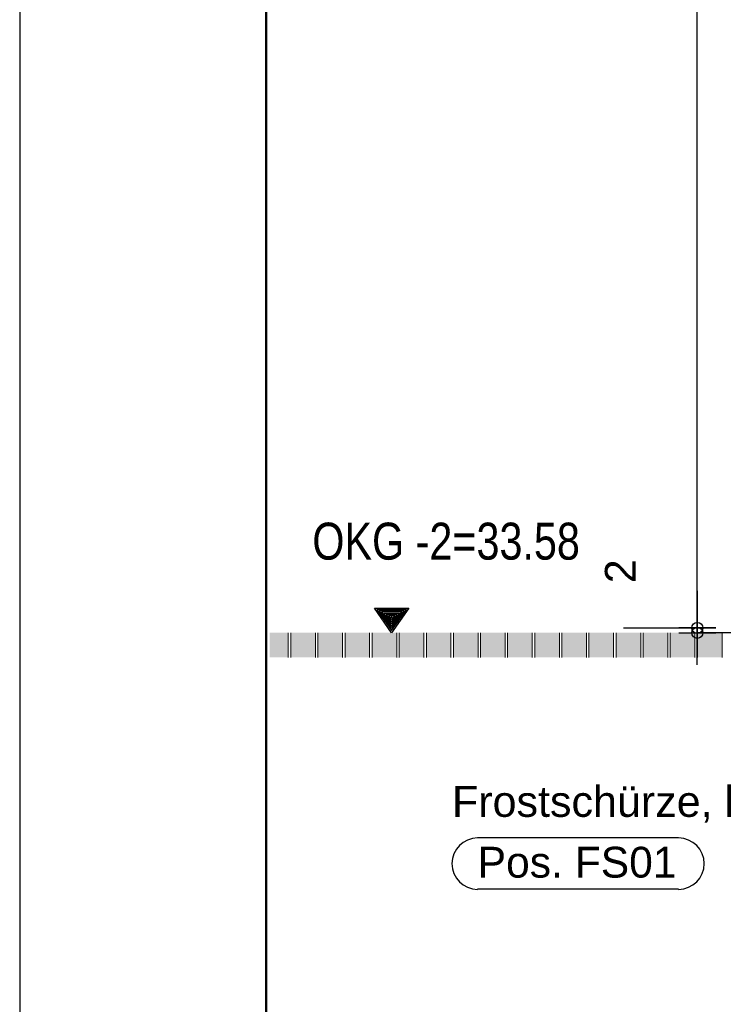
# Model space of a CAD drawing. Header units: metres. Extents: x 1314 to 1415, y -87 to -52.
# Tile 2 of 256: x 1313.99 to 1316.84, y -82.82 to -78.82. Entities that reach past the tile are written whole.
import ezdxf

# ---------------------------------------------------------------- set-up
doc = ezdxf.new("R2010")
doc.units = ezdxf.units.M
doc.header["$PDMODE"] = 65
doc.linetypes.add('AUSGEZOGEN', pattern=[0])
for name, color, linetype, lineweight in [('XR$1$Legende', 4, 'AUSGEZOGEN', 13), ('XR$2$Schraffur', 4, 'AUSGEZOGEN', 13), ('XR$2$Wand', 1, 'AUSGEZOGEN', 50), ('XR$3$Maßlinie 1_50', 7, 'AUSGEZOGEN', 25), ('XR$3$Text 1_100', 3, 'AUSGEZOGEN', 18)]:
    doc.layers.add(name, color=color, linetype=linetype, lineweight=lineweight)
doc.styles.add('ARIAL', font='arial.ttf')
doc.dimstyles.new('DIMSTYLE_3', dxfattribs={"dimtxt": 0.125, "dimasz": 0.15, "dimexe": 0, "dimexo": 0, "dimgap": 0.0625, "dimtad": 2, "dimdec": 1, "dimlfac": 100, "dimrnd": 0.5, "dimzin": 4, "dimdsep": 46, "dimtxsty": 'ARIAL', "dimblk1": 'ALL_ML_KREIS', "dimblk2": 'ALL_ML_KREIS', "dimsah": 1, "dimcen": 0, "dimclrd": 3, "dimclre": 3, "dimclrt": 3, "dimadec": 0, "dimazin": 0, "dimtfac": 1, "dimtdec": 0, "dimtix": 1, "dimtmove": 2, "dimatfit": 3, "dimfxl": 0, "dimtvp": 1.2, "dimtzin": 0, "dimlwd": 0, "dimlwe": 25, "dimarcsym": 0})
doc.dimstyles.new('DIMSTYLE_7', dxfattribs={"dimtxt": 0.125, "dimasz": 0.15, "dimexe": 0, "dimexo": 0, "dimgap": 0.0625, "dimtad": 2, "dimdec": 3, "dimrnd": 0.005, "dimzin": 4, "dimdsep": 46, "dimtxsty": 'ARIAL', "dimblk1": 'ALL_ML_KREIS', "dimblk2": 'ALL_ML_KREIS', "dimsah": 1, "dimcen": 0, "dimclrd": 3, "dimclre": 3, "dimclrt": 3, "dimadec": 0, "dimazin": 0, "dimtfac": 1, "dimtdec": 0, "dimtix": 1, "dimtmove": 2, "dimatfit": 3, "dimfxl": 0, "dimtzin": 0, "dimlwd": 0, "dimlwe": 25, "dimarcsym": 0})

# ---------------------------------------------------------------- blocks, each defined once
blk = doc.blocks.new('ALL_ML_KREIS')
at = {"color": 0, "linetype": 'ByBlock', "lineweight": -2}
for p, q in [((0, -0.5), (0, 0.5)), ((-1, 0), (0.5, 0))]:
    blk.add_line(p, q, dxfattribs=at)
blk.add_circle((0, 0), 0.15, dxfattribs=at)
blk = doc.blocks.new('*D95')
at = {"layer": 'DEFPOINTS', "color": 3, "linetype": 'AUSGEZOGEN', "lineweight": 25, "transparency": 33554687}
for p in [(1316.6068, -81.2911), (1316.7393, -81.3111), (1320.4213, -81.3111)]:
    blk.add_point(p, dxfattribs=at)
at = {"layer": 'XR$3$Maßlinie 1_50', "color": 3, "linetype": 'AUSGEZOGEN', "lineweight": -2, "transparency": 33554687}
for p, q in [((1316.4393, -81.2911), (1316.7393, -81.2911)), ((1316.7393, -81.3111), (1316.7393, -81.2911)), ((1317.0393, -81.3111), (1316.7393, -81.3111))]:
    blk.add_line(p, q, dxfattribs=at)
at = {"layer": 'XR$3$Maßlinie 1_50', "color": 3, "linetype": 'AUSGEZOGEN', "lineweight": 25, "transparency": 33554687, "xscale": 0.15, "yscale": 0.15, "zscale": 0.15}
for p, rotation in [((1316.7393, -81.3111), 270), ((1316.7393, -81.2911), 90)]:
    blk.add_blockref('ALL_ML_KREIS', p, dxfattribs=dict(at, rotation=rotation))
at = {"layer": 'XR$3$Maßlinie 1_50', "color": 3, "linetype": 'AUSGEZOGEN', "lineweight": 25, "transparency": 33554687, "insert": (1316.4268, -81.0614), "char_height": 0.125, "width": 0.375, "attachment_point": 5, "rotation": 90, "style": 'ARIAL'}
blk.add_mtext('\\A1;{\\A1;{2\\H0.082500;\\S^ ;}}', dxfattribs=at)
blk = doc.blocks.new('*D96')
at = {"layer": 'DEFPOINTS', "color": 3, "linetype": 'AUSGEZOGEN', "lineweight": 25, "transparency": 33554687}
for p in [(1317.7834, -74.1777), (1316.6068, -81.2911), (1316.7393, -81.2911)]:
    blk.add_point(p, dxfattribs=at)
at = {"layer": 'XR$3$Maßlinie 1_50', "color": 3, "linetype": 'AUSGEZOGEN', "lineweight": -2, "transparency": 33554687}
for p, q in [((1317.0393, -74.1777), (1316.7393, -74.1777)), ((1316.7393, -81.2911), (1316.7393, -74.1777)), ((1316.4393, -81.2911), (1316.7393, -81.2911))]:
    blk.add_line(p, q, dxfattribs=at)
at = {"layer": 'XR$3$Maßlinie 1_50', "color": 3, "linetype": 'AUSGEZOGEN', "lineweight": 25, "transparency": 33554687, "xscale": 0.15, "yscale": 0.15, "zscale": 0.15}
for p, rotation in [((1316.7393, -74.1777), 90), ((1316.7393, -81.2911), 270)]:
    blk.add_blockref('ALL_ML_KREIS', p, dxfattribs=dict(at, rotation=rotation))
at = {"layer": 'XR$3$Maßlinie 1_50', "color": 3, "linetype": 'AUSGEZOGEN', "lineweight": 25, "transparency": 33554687, "insert": (1316.6268, -77.7126), "char_height": 0.125, "width": 0.625, "attachment_point": 5, "rotation": 90, "style": 'ARIAL'}
blk.add_mtext('\\A1;{\\A1;{7.11\\H0.082500;\\S5^ ;}}', dxfattribs=at)
blk = doc.blocks.new('NSY145')
at = {"color": 0, "linetype": 'ByBlock', "lineweight": -2}
for p, q in [((-0.035, 0.05), (0, 0.05)), ((0, 0), (-0.035, 0.05)), ((0.0302, 0.0475), (-0.0302, 0.0475)), ((-0.0302, 0.0475), (0, 0.0044)), ((-0.0254, 0.045), (0, 0.045)), ((0, 0.0087), (-0.0254, 0.045)), ((0.0206, 0.0425), (-0.0206, 0.0425)), ((-0.0206, 0.0425), (0, 0.0131)), ((-0.0159, 0.04), (0, 0.04)), ((0, 0.0174), (-0.0159, 0.04)), ((0, 0.05), (0.035, 0.05)), ((0.035, 0.05), (0, 0)), ((0, 0.0044), (0.0302, 0.0475)), ((0, 0.045), (0.0254, 0.045)), ((0.0254, 0.045), (0, 0.0087)), ((0, 0.0131), (0.0206, 0.0425)), ((0, 0.04), (0.0159, 0.04)), ((0.0159, 0.04), (0, 0.0174)), ((0.011, 0.0375), (-0.011, 0.0375)), ((-0.011, 0.0375), (0, 0.0218)), ((-0.0063, 0.035), (0, 0.035)), ((0, 0.0261), (-0.0063, 0.035)), ((0.0014, 0.0325), (-0.0014, 0.0325)), ((-0.0014, 0.0325), (0, 0.0305)), ((0, 0.0218), (0.011, 0.0375)), ((0, 0.035), (0.0063, 0.035)), ((0.0063, 0.035), (0, 0.0261)), ((0, 0.0305), (0.0014, 0.0325))]:
    blk.add_line(p, q, dxfattribs=at)

msp = doc.modelspace()

# ---------------------------------------------------------------- hatches: boundary and pattern name
at = {"layer": 'XR$2$Schraffur', "linetype": 'AUSGEZOGEN', "lineweight": 13, "transparency": 33554687}
for points in [[(1315.0797, -81.4111), (1315.0797, -81.3111), (1315.0037, -81.3111), (1315.0037, -81.4111)], [(1315.1897, -81.4111), (1315.1897, -81.3111), (1315.0897, -81.3111), (1315.0897, -81.4111)], [(1315.2997, -81.4111), (1315.2997, -81.3111), (1315.1997, -81.3111), (1315.1997, -81.4111)], [(1315.4097, -81.4111), (1315.4097, -81.3111), (1315.3097, -81.3111), (1315.3097, -81.4111)], [(1315.5197, -81.4111), (1315.5197, -81.3111), (1315.4197, -81.3111), (1315.4197, -81.4111)], [(1315.6297, -81.4111), (1315.6297, -81.3111), (1315.5297, -81.3111), (1315.5297, -81.4111)], [(1315.7397, -81.4111), (1315.7397, -81.3111), (1315.6397, -81.3111), (1315.6397, -81.4111)], [(1315.8497, -81.4111), (1315.8497, -81.3111), (1315.7497, -81.3111), (1315.7497, -81.4111)], [(1315.9597, -81.4111), (1315.9597, -81.3111), (1315.8597, -81.3111), (1315.8597, -81.4111)], [(1316.0697, -81.4111), (1316.0697, -81.3111), (1315.9697, -81.3111), (1315.9697, -81.4111)], [(1316.1797, -81.4111), (1316.1797, -81.3111), (1316.0797, -81.3111), (1316.0797, -81.4111)], [(1316.2897, -81.4111), (1316.2897, -81.3111), (1316.1897, -81.3111), (1316.1897, -81.4111)], [(1316.3997, -81.4111), (1316.3997, -81.3111), (1316.2997, -81.3111), (1316.2997, -81.4111)], [(1316.5097, -81.4111), (1316.5097, -81.3111), (1316.4097, -81.3111), (1316.4097, -81.4111)], [(1316.6197, -81.4111), (1316.6197, -81.3111), (1316.5197, -81.3111), (1316.5197, -81.4111)], [(1316.7297, -81.4111), (1316.7297, -81.3111), (1316.6297, -81.3111), (1316.6297, -81.4111)], [(1316.8397, -81.4111), (1316.8397, -81.3111), (1316.7397, -81.3111), (1316.7397, -81.4111)]]:
    msp.add_hatch(color=253, dxfattribs=at).paths.add_polyline_path(points)

# ---------------------------------------------------------------- linework, layer by layer
at = {"layer": 'XR$1$Legende', "color": 6, "linetype": 'AUSGEZOGEN', "lineweight": 25, "transparency": 33554687}
msp.add_lwpolyline([(1313.9897, -87.3821), (1388.9897, -87.3821), (1388.9897, -52.3821), (1313.9897, -52.3821), (1313.9897, -87.3821)], close=True, dxfattribs=at)
at = {"layer": 'XR$1$Legende', "color": 1, "linetype": 'AUSGEZOGEN', "lineweight": 50, "transparency": 33554687}
msp.add_lwpolyline([(1314.9897, -87.1321), (1388.7397, -87.1321), (1388.7397, -52.6321), (1314.9897, -52.6321), (1314.9897, -87.1321)], close=True, dxfattribs=at)
at = {"layer": 'XR$2$Wand', "color": 1, "linetype": 'AUSGEZOGEN', "lineweight": 13, "transparency": 33554687}
for p, q in [((1315.0797, -81.4111), (1315.0797, -81.3111)), ((1315.0897, -81.3111), (1315.0897, -81.4111)), ((1315.1897, -81.4111), (1315.1897, -81.3111)), ((1315.1997, -81.3111), (1315.1997, -81.4111)), ((1315.2997, -81.4111), (1315.2997, -81.3111)), ((1315.3097, -81.3111), (1315.3097, -81.4111)), ((1315.4097, -81.4111), (1315.4097, -81.3111)), ((1315.4197, -81.3111), (1315.4197, -81.4111)), ((1315.5197, -81.4111), (1315.5197, -81.3111)), ((1315.5297, -81.3111), (1315.5297, -81.4111)), ((1315.6297, -81.4111), (1315.6297, -81.3111)), ((1315.6397, -81.3111), (1315.6397, -81.4111)), ((1315.7397, -81.4111), (1315.7397, -81.3111)), ((1315.7497, -81.3111), (1315.7497, -81.4111)), ((1315.8497, -81.4111), (1315.8497, -81.3111)), ((1315.8597, -81.3111), (1315.8597, -81.4111)), ((1315.9597, -81.4111), (1315.9597, -81.3111)), ((1315.9697, -81.3111), (1315.9697, -81.4111)), ((1316.0697, -81.4111), (1316.0697, -81.3111)), ((1316.0797, -81.3111), (1316.0797, -81.4111)), ((1316.1797, -81.4111), (1316.1797, -81.3111)), ((1316.1897, -81.3111), (1316.1897, -81.4111)), ((1316.2897, -81.4111), (1316.2897, -81.3111)), ((1316.2997, -81.3111), (1316.2997, -81.4111)), ((1316.3997, -81.4111), (1316.3997, -81.3111)), ((1316.4097, -81.3111), (1316.4097, -81.4111)), ((1316.5097, -81.4111), (1316.5097, -81.3111)), ((1316.5197, -81.3111), (1316.5197, -81.4111)), ((1316.6197, -81.4111), (1316.6197, -81.3111)), ((1316.6297, -81.3111), (1316.6297, -81.4111)), ((1316.7297, -81.4111), (1316.7297, -81.3111)), ((1316.7397, -81.3111), (1316.7397, -81.4111)), ((1316.8397, -81.4111), (1316.8397, -81.3111))]:
    msp.add_line(p, q, dxfattribs=at)
at = {"layer": 'XR$3$Maßlinie 1_50', "color": 7, "linetype": 'AUSGEZOGEN', "lineweight": 25, "transparency": 33554687}
for p, q in [((1316.6632, -82.1436), (1315.8479, -82.1436)), ((1316.6632, -82.3519), (1315.8479, -82.3519))]:
    msp.add_line(p, q, dxfattribs=at)
for centre, start, end in [((1315.8479, -82.2478), 90, 270), ((1316.6632, -82.2478), 270, 90)]:
    msp.add_arc(centre, 0.1042, start, end, dxfattribs=at)

# ---------------------------------------------------------------- block references
at = {"layer": 'XR$3$Maßlinie 1_50', "color": 7, "linetype": 'AUSGEZOGEN', "lineweight": 25, "transparency": 33554687, "xscale": 1.999999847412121, "yscale": 1.999999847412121, "zscale": 1.999999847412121}
msp.add_blockref('NSY145', (1315.4988, -81.3111), dxfattribs=at)

# ---------------------------------------------------------------- texts
at = {"layer": 'XR$3$Maßlinie 1_50', "color": 7, "linetype": 'AUSGEZOGEN', "lineweight": 25, "transparency": 33554687, "char_height": 0.125, "attachment_point": 7, "style": 'ARIAL'}
for s, insert, width in [('\\W1.00;Frostschürze, b/h = 0,15/0,74m', (1315.7437, -82.0811), 2.483551), ('\\W0.99;Pos. FS01', (1315.8479, -82.3061), 0.877044)]:
    msp.add_mtext(s, dxfattribs=dict(at, insert=insert, width=width))
at = {"layer": 'XR$3$Text 1_100', "color": 7, "linetype": 'AUSGEZOGEN', "lineweight": 25, "transparency": 33554687, "insert": (1315.1772, -81.0163), "char_height": 0.15, "width": 1.148084, "attachment_point": 7, "style": 'ARIAL'}
msp.add_mtext('\\W0.80;OKG -2=33.58', dxfattribs=at)

# ---------------------------------------------------------------- dimensions: what is measured, and where the dimension line sits
at = {"layer": 'XR$3$Maßlinie 1_50', "color": 3, "linetype": 'AUSGEZOGEN', "lineweight": 25, "transparency": 33554687}
for base, p1, p2, dimstyle, picture, middle in [((1316.7393, -74.1777), (1316.4393, -81.2911), (1317.0393, -74.1777), 'DIMSTYLE_7', '*D96', (1316.6268, -77.7126)), ((1316.7393, -81.2911), (1317.0393, -81.3111), (1316.4393, -81.2911), 'DIMSTYLE_3', '*D95', (1316.4268, -81.0614))]:
    dim = msp.add_linear_dim(base=base, p1=p1, p2=p2, angle=90, dimstyle=dimstyle, override={"dimpost": '<>', "dimclrd": 3, "dimclre": 3, "dimclrt": 3, "dimlwd": 0, "dimlwe": 25}, dxfattribs=at)
    dim.commit()
    dim.dimension.update_dxf_attribs({"geometry": picture, "text_midpoint": middle, "dimtype": 160})

doc.saveas('drawing.dxf')
